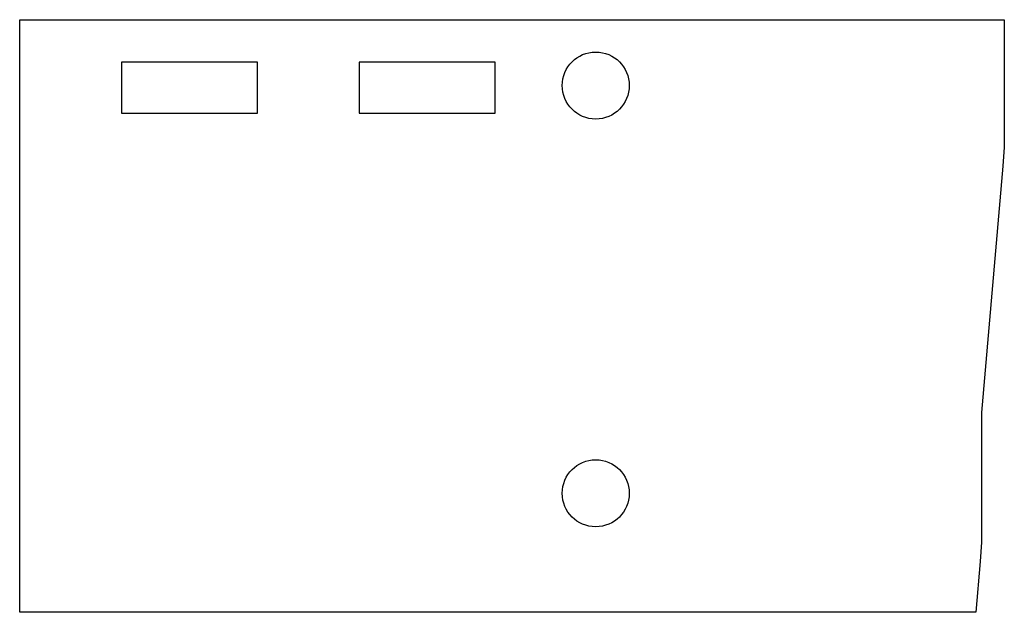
# Model space of a CAD drawing. Extents: x 0 to 7.25, y -1.47 to 2.89.
import ezdxf

# ---------------------------------------------------------------- set-up
doc = ezdxf.new("R2010")
doc.units = 0
doc.layers.add('1', color=1, linetype='CONTINUOUS')

msp = doc.modelspace()

# ---------------------------------------------------------------- linework, layer by layer
at = {"layer": '1', "color": 7}
for p, q in [((0, -1.4702), (0, 2.8914)), ((0, 2.8914), (7.25, 2.8914)), ((7.25, 2.8914), (7.25, 1.9539)), ((0.75, 2.5789), (0.75, 2.2039)), ((1.75, 2.5789), (0.75, 2.5789)), ((1.75, 2.2039), (1.75, 2.5789)), ((2.5, 2.5789), (2.5, 2.2039)), ((3.5, 2.5789), (2.5, 2.5789)), ((3.5, 2.2039), (3.5, 2.5789)), ((0.75, 2.2039), (1.75, 2.2039)), ((2.5, 2.2039), (3.5, 2.2039)), ((7.25, 1.9539), (7.2392, 1.8125)), ((7.2392, 1.8125), (7.0824, 0)), ((7.0824, 0), (7.0824, -0.9539)), ((7.0824, -0.9539), (7.072, -1.0952)), ((7.072, -1.0952), (7.0405, -1.4702)), ((7.0405, -1.4702), (0, -1.4702))]:
    msp.add_line(p, q, dxfattribs=at)
for centre in [(4.2413, 2.4069), (4.2413, -0.5944)]:
    msp.add_circle(centre, 0.2467, dxfattribs=at)

doc.saveas('drawing.dxf')
